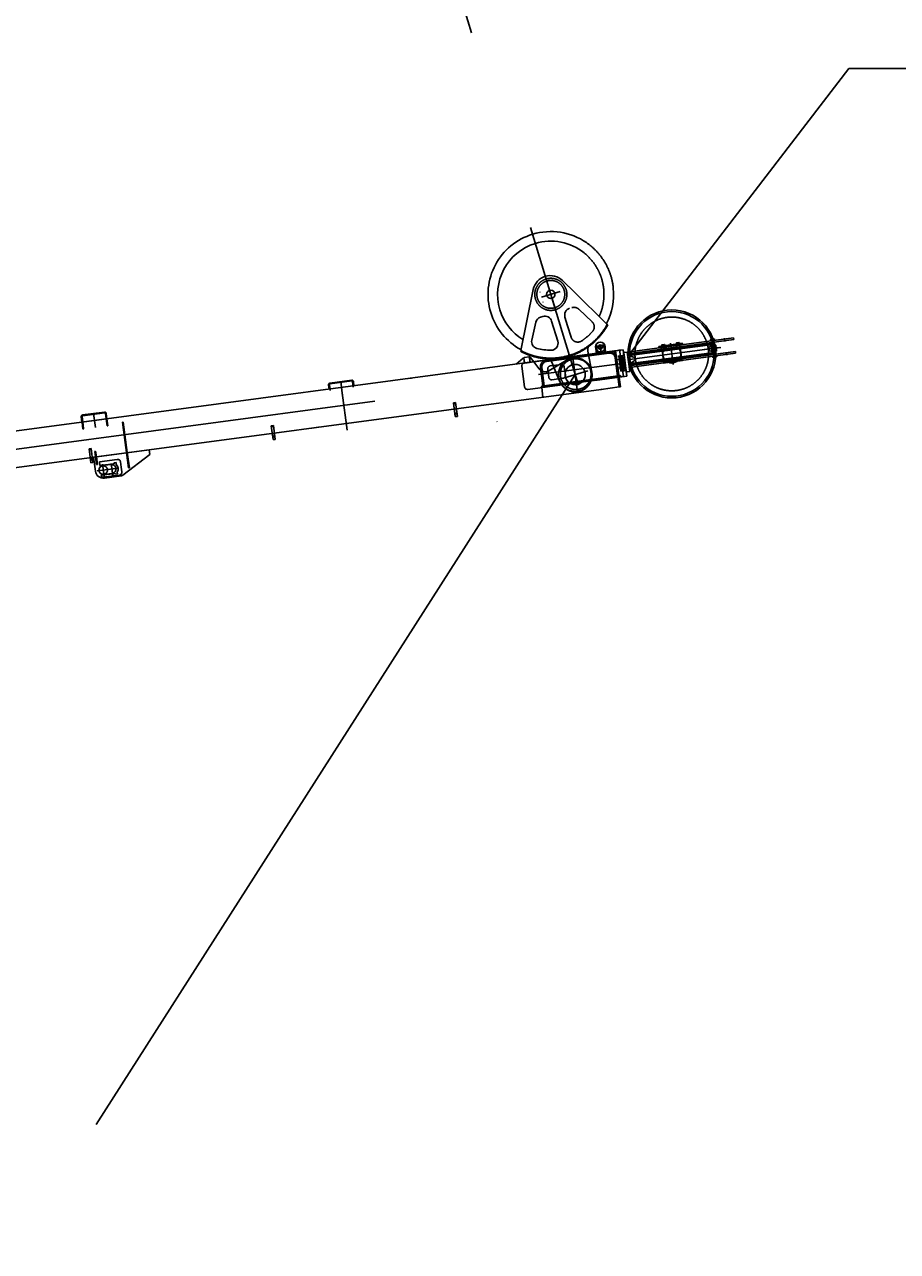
# Model space of a CAD drawing. Extents: x 26250 to 211390, y 12641 to 169243.
# Tile 28 of 132: x 47912 to 54168, y 21428 to 30216. Entities that reach past the tile are written whole.
import ezdxf
from ezdxf.enums import TextEntityAlignment as Align

# ---------------------------------------------------------------- set-up
doc = ezdxf.new("R2010")
doc.units = 0
doc.header["$LTSCALE"] = 212.5
for name, pattern in [('CENTER', [50.5, 30, -9, 2.5, -9]), ('HIDDEN', [12.6, 8.4, -4.2]), ('PHANTOM', [58, 30, -9, 2.5, -5, 2.5, -9])]:
    doc.linetypes.add(name, pattern=pattern)
for name, color, linetype in [('11', 7, 'CONTINUOUS'), ('129', 7, 'CONTINUOUS'), ('6', 14, 'CONTINUOUS'), ('607', 7, 'CONTINUOUS'), ('611', 7, 'CONTINUOUS')]:
    doc.layers.add(name, color=color, linetype=linetype)
doc.styles.get("Standard").update_dxf_attribs({"font": 'txt', "bigfont": 'bigfont'})

# ---------------------------------------------------------------- blocks, each defined once
blk = doc.blocks.new('*G7')
at = {"layer": '129', "color": 7, "linetype": 'CONTINUOUS'}
blk.add_line((52902.1, 27902.8), (52783, 27888.2), dxfattribs=at)
blk = doc.blocks.new('*G6')
at = {"layer": '11', "color": 7, "linetype": 'CONTINUOUS'}
for p, q in [((52231.2, 27870.4), (52993.3, 27972.1)), ((52994.8, 27960.2), (52232.6, 27858.5)), ((52856.5, 27962.9), (52827.8, 27959.1)), ((52828, 27957.1), (52856.8, 27960.7)), ((52857.8, 27957.1), (52828, 27953.4)), ((52828, 27953.4), (52828.4, 27950.1)), ((52828.4, 27950.1), (52858.2, 27954.1)), ((52834.8, 27960), (52834.2, 27965.2)), ((52835.1, 27957.1), (52835, 27958.1)), ((52850, 27959), (52835.1, 27957.2)), ((52835.5, 27954.1), (52835.1, 27957.1)), ((52836.5, 27967.3), (52838.3, 27967.5)), ((52838.3, 27968.2), (52844.1, 27968.9)), ((52839, 27962.3), (52838.3, 27968.2)), ((52839.6, 27957.4), (52839, 27962.3)), ((52845.5, 27958.1), (52839.6, 27957.4)), ((52839.9, 27962.4), (52842.9, 27962.8)), ((52840.5, 27958.4), (52840.1, 27961.4)), ((52844.6, 27958), (52841.6, 27957.6)), ((52844, 27961.9), (52844.4, 27959)), ((52844.1, 27968.9), (52844.9, 27963.1)), ((52844.2, 27968.3), (52846, 27968.5)), ((52844.9, 27963.1), (52845.5, 27958.1)), ((52848, 27967), (52848.6, 27961.9)), ((52848.9, 27959.9), (52849, 27958.9)), ((52849, 27958.9), (52849.4, 27955.9)), ((52858.2, 27954.1), (52857.8, 27957.1)), ((52993.3, 27972.1), (52994.8, 27960.2)), ((52140.3, 27877.7), (46398.5, 27111.5)), ((52011.4, 27912.9), (52005, 27912.1)), ((52005, 27912.1), (52011.4, 27860.5)), ((52009.5, 27860.2), (52140.3, 27877.7)), ((52010.8, 27912.8), (52022.4, 27914.3)), ((52017.7, 27861.3), (52011.4, 27912.9)), ((52011.4, 27860.5), (52076.4, 27869.1)), ((52070, 27868.3), (52017.7, 27861.3)), ((52022.4, 27914.3), (52023.6, 27904.5)), ((52052.2, 27918.4), (52063.7, 27919.8)), ((52053.5, 27908.3), (52052.2, 27918.4)), ((52070, 27920.7), (52063.7, 27920)), ((52063.7, 27920), (52070, 27868.3)), ((52076.4, 27869.1), (52070, 27920.7)), ((52148.2, 27878.7), (52140.3, 27877.7)), ((52174.7, 27619.9), (52140.3, 27877.7)), ((52140.3, 27877.7), (52174.7, 27619.9)), ((52142.8, 27878), (52202.7, 27886)), ((52182.6, 27620.9), (52148.2, 27878.7)), ((52202.7, 27886), (52227.9, 27697.7)), ((52231.1, 27870.4), (52206.2, 27867.4)), ((52206.2, 27867.4), (52224.8, 27728.3)), ((52249.6, 27731.4), (52231.1, 27870.4)), ((52232.6, 27858.5), (52231.2, 27870.4)), ((53006.7, 27873), (52244.3, 27771.3)), ((52245.7, 27759.4), (53008.1, 27861.1)), ((52844.7, 27933.6), (52246.9, 27853.9)), ((52248, 27845.3), (52845.7, 27925.1)), ((52853.4, 27867.8), (52255.7, 27788)), ((52256.7, 27779.5), (52854.5, 27859.3)), ((52458.2, 27884.1), (52451.3, 27883.2)), ((52451.3, 27883.2), (52451.5, 27881.2)), ((52456.8, 27910.6), (52627.2, 27933.4)), ((52458, 27900.7), (52456.8, 27910.6)), ((52628.4, 27923.4), (52458, 27900.7)), ((52632.3, 27907.8), (52458.2, 27884.6)), ((52458.2, 27884.6), (52458.2, 27884.1)), ((52470.6, 27890.3), (52619.2, 27910.1)), ((52470.9, 27887.3), (52470.6, 27890.3)), ((52619.6, 27907.1), (52470.9, 27887.3)), ((52480.8, 27888.6), (52481, 27887.6)), ((52609.8, 27904.8), (52609.7, 27905.8)), ((52619.2, 27910.1), (52619.6, 27907.1)), ((52627.2, 27933.4), (52628.4, 27923.4)), ((52632.6, 27907.8), (52632.3, 27907.8)), ((52632.7, 27907.4), (52632.6, 27907.8)), ((52640.5, 27908.4), (52632.7, 27907.4)), ((52640.7, 27906.4), (52640.5, 27908.4)), ((52817.9, 27882.1), (52815.4, 27902)), ((52819.2, 27905.4), (52842.8, 27919.1)), ((52849, 27872.8), (52822.7, 27879.8)), ((52836.3, 27915.4), (52866.4, 27919)), ((52839.2, 27932.9), (52838.4, 27939.3)), ((52840.9, 27918), (52864.2, 27920.8)), ((52871.4, 27878.7), (52841.7, 27875)), ((52845.8, 27925.1), (52844.7, 27933.6)), ((52870.1, 27876.5), (52846.8, 27873.4)), ((52849.1, 27852), (52848.3, 27858.4)), ((52851.2, 27941.1), (52854.9, 27919.9)), ((52854.5, 27859.3), (52853.5, 27867.8)), ((52860.4, 27875.2), (52863.1, 27853.9)), ((52864.2, 27920.8), (52866.4, 27919.4)), ((52866.4, 27919.4), (52871.4, 27878.7)), ((52871.4, 27878.7), (52870.1, 27876.5)), ((53008.1, 27861.1), (53006.7, 27873)), ((51436, 27783), (51486.1, 27825.6)), ((51486.1, 27825.6), (51491.1, 27826.2)), ((51491.1, 27826.2), (51495.3, 27791.5)), ((51495.3, 27791.5), (51515.4, 27794)), ((51531.8, 27832.5), (51536.6, 27833.1)), ((51536.2, 27796.5), (51531.8, 27832.5)), ((51536.6, 27833.1), (51561.6, 27800.3)), ((52156.8, 27814.3), (52202.4, 27820.4)), ((52164.7, 27754.8), (52156.8, 27814.3)), ((52207.1, 27846), (52209.1, 27846.3)), ((52221.6, 27737), (52207.1, 27846)), ((52208, 27816.1), (52214.1, 27766.4)), ((52244.3, 27771.3), (52245.7, 27759.4)), ((52246.9, 27853.9), (52247.9, 27845.3)), ((52252.4, 27840.3), (52278.7, 27833.3)), ((52255.6, 27788), (52256.7, 27779.5)), ((52282.2, 27807.7), (52258.6, 27794)), ((52460.7, 27806.7), (52460.9, 27804.7)), ((52460.9, 27804.7), (52468.7, 27805.7)), ((52468.7, 27805.7), (52468.8, 27805.3)), ((52468.8, 27805.3), (52643.2, 27828.6)), ((52481.8, 27806), (52630.5, 27825.8)), ((52482.2, 27803), (52481.8, 27806)), ((52630.8, 27822.9), (52482.2, 27803)), ((52488.7, 27791.8), (52488.8, 27790.8)), ((52488.8, 27790.8), (52627.6, 27809.3)), ((52491.6, 27808.3), (52491.7, 27807.3)), ((52620.5, 27824.5), (52620.4, 27825.5)), ((52627.6, 27809.3), (52627.5, 27810.3)), ((52630.5, 27825.8), (52630.8, 27822.9)), ((52643.2, 27829), (52650.1, 27829.9)), ((52643.2, 27828.6), (52643.2, 27829)), ((52650.1, 27829.9), (52649.8, 27832)), ((52843.5, 27834.1), (52842.8, 27839)), ((52849, 27830), (52843.5, 27834.1)), ((52869.9, 27832.6), (52849, 27830)), ((52866.6, 27842), (52873.6, 27842.8)), ((52874.1, 27838.2), (52869.9, 27832.6)), ((52873.6, 27842.8), (52874.1, 27838.2)), ((52210.3, 27760.9), (52164.7, 27754.8)), ((52182, 27701.6), (52172, 27700.4)), ((52173.3, 27690.4), (52183.3, 27691.6)), ((52183.3, 27691.6), (52182, 27701.6)), ((52227.9, 27697.7), (52183.3, 27691.7)), ((52223.6, 27737.3), (52221.6, 27737)), ((52224.8, 27728.3), (52249.6, 27731.4)), ((46432.9, 26853.8), (52043.8, 27602.5)), ((50094.6, 27604.7), (50090.9, 27635.5)), ((50101.5, 27595.5), (50096.5, 27636)), ((50100, 27647.7), (50256.6, 27668.7)), ((50100.9, 27642.2), (50257.1, 27663.1)), ((50263.4, 27658.3), (50268.3, 27617.8)), ((50268.8, 27659.2), (50272.6, 27628.5)), ((52043.8, 27602.5), (52174.7, 27619.9)), ((52174.7, 27619.9), (52182.6, 27620.9)), ((51001.4, 27509.1), (50986.5, 27507.2)), ((50986.5, 27507.2), (50998.7, 27407.7)), ((51014, 27409.5), (51001.4, 27509.1)), ((48328.2, 27419.3), (48484.8, 27440.3)), ((48329.1, 27413.9), (48485.3, 27434.8)), ((48491.6, 27430), (48496.3, 27391.4)), ((48497, 27430.9), (48501.8, 27392.2)), ((50987.4, 27499.9), (51002.3, 27501.7)), ((50996, 27432.3), (51010.9, 27434.2)), ((50996.8, 27425.6), (51011.7, 27427.4)), ((48323.9, 27368.4), (48319.1, 27407.1)), ((48329.4, 27369.2), (48324.7, 27407.7)), ((48613.9, 27366.8), (48619.8, 27367.5)), ((48657.5, 27039.7), (48613.9, 27366.8)), ((48619.8, 27367.5), (48648.6, 27149.5)), ((49695.5, 27344.1), (49680.6, 27342.3)), ((49680.6, 27342.3), (49692.8, 27242.7)), ((49681.5, 27334.9), (49696.4, 27336.8)), ((49708.1, 27244.5), (49695.5, 27344.1)), ((49971.1, 27325.9), (50020, 27332.4)), ((50998.7, 27407.7), (51014, 27409.5)), ((49690.1, 27267.4), (49705, 27269.2)), ((49690.9, 27260.6), (49705.8, 27262.4)), ((49692.8, 27242.7), (49708.1, 27244.5)), ((48389.2, 27179.1), (48374.3, 27177.2)), ((48374.3, 27177.2), (48386.6, 27077.7)), ((48375.3, 27169.9), (48390.1, 27171.7)), ((48401.8, 27079.5), (48389.2, 27179.1)), ((48421.8, 27159.5), (48415.8, 27158.8)), ((48415.8, 27158.8), (48428.5, 27063.8)), ((48427.6, 27120), (48421.8, 27159.5)), ((48806.1, 27170.5), (48426.1, 27119.8)), ((48810.4, 27135.8), (48806.1, 27170.5)), ((48383.8, 27102.4), (48398.7, 27104.2)), ((48384.7, 27095.6), (48399.5, 27097.4)), ((48386.6, 27077.7), (48401.8, 27079.5)), ((48426.1, 27119.8), (48406.2, 27117.3)), ((48406.2, 27117.3), (48419.6, 27017.2)), ((48434.4, 27064.5), (48427.6, 27120)), ((48449.2, 27083.7), (48577.1, 27100.8)), ((48452.2, 27058.9), (48449.2, 27083.7)), ((48553.5, 27070.1), (48452.5, 27056.9)), ((48471.4, 27066.3), (48481.9, 26980.4)), ((48533.1, 27072.9), (48544.8, 26985.3)), ((48567.7, 27079.4), (48552.6, 27077.5)), ((48552.6, 27077.5), (48553.3, 27072.4)), ((48553.3, 27072.4), (48553.5, 27070.1)), ((48569.3, 27065.8), (48567.7, 27079.4)), ((48599.4, 27083.6), (48604.2, 27044.5)), ((48617, 26987.9), (48810.4, 27135.8)), ((48648.6, 27149.5), (48663.4, 27040.5)), ((48428.5, 27063.8), (48434.4, 27064.5)), ((48584.6, 27039.3), (48433.4, 27019.1)), ((48452.5, 27056.9), (48452.2, 27058.9)), ((48461.9, 26987.9), (48562.8, 27001.4)), ((48462.6, 26981.6), (48461.9, 26987.9)), ((48528.2, 27064), (48472.7, 27056.6)), ((48592.1, 26989), (48473.8, 26973)), ((48480.8, 26993.1), (48536.7, 27000.6)), ((48484, 26967.5), (48607.5, 26983.9)), ((48534.7, 27062.9), (48528.2, 27064)), ((48536.7, 27000.6), (48542.3, 27003.4)), ((48562.8, 27001.4), (48563.4, 26996.4)), ((48563.4, 26996.4), (48578.3, 26998.3)), ((48578.3, 26998.3), (48576.9, 27009.7)), ((48604.2, 27044.5), (48609.3, 27011.2)), ((48663.4, 27040.5), (48657.5, 27039.7))]:
    blk.add_line(p, q, dxfattribs=at)
at = {"layer": '11', "color": 7, "linetype": 'HIDDEN'}
for p, q in [((52834.6, 27954), (52828.1, 27953.1)), ((52828.1, 27953.1), (52828.4, 27950.1)), ((52828.4, 27950.1), (52834.9, 27950.9)), ((52834.9, 27950.9), (52834.6, 27954)), ((52835.2, 27956.1), (52850.1, 27957.9)), ((52839.9, 27962.8), (52843.9, 27963.3)), ((52844.2, 27960.8), (52840.2, 27960.3)), ((52851.4, 27956.2), (52857.8, 27957.1)), ((52851.8, 27953.3), (52851.4, 27956.2)), ((52858.2, 27954.1), (52851.8, 27953.3)), ((52857.8, 27957.1), (52858.2, 27954.1)), ((51650.6, 27812.3), (52100.6, 27872.4)), ((52102, 27862.5), (51651.9, 27802.4)), ((51940.1, 27850.9), (52202.7, 27886)), ((52017.4, 27861.3), (52009.5, 27860.2)), ((52202.7, 27886), (52207.6, 27846.3)), ((52607.7, 27920.7), (52478.9, 27903.5)), ((52478.9, 27903.5), (52493.1, 27796.4)), ((52622, 27813.6), (52607.7, 27920.7)), ((52817.9, 27882.1), (52815.4, 27902)), ((52832.4, 27913.1), (52837, 27875.8)), ((52864.1, 27921.1), (52847.8, 27919.1)), ((52847.8, 27919.1), (52853.3, 27874.2)), ((52853.3, 27874.2), (52870.1, 27876.3)), ((52866.4, 27919.4), (52864.1, 27921.1)), ((52871.8, 27878.7), (52866.4, 27919.4)), ((52870.1, 27876.3), (52871.8, 27878.7)), ((51493, 27791.1), (51811.2, 27833.7)), ((51515.4, 27794.1), (51536.2, 27796.6)), ((51561.6, 27800.3), (51598.8, 27751.4)), ((51670.3, 27735.6), (51800, 27814.3)), ((51678.4, 27770.4), (51757.7, 27781.2)), ((52162.1, 27699.1), (52144.7, 27829.8)), ((52154.1, 27831.1), (52172, 27700.3)), ((52162.9, 27840.3), (52194.7, 27844.2)), ((52186.4, 27732.5), (52171.9, 27841.3)), ((52207.6, 27846.3), (52194.6, 27844.7)), ((52194.7, 27844.1), (52209.2, 27735.3)), ((52206.5, 27851), (52208.4, 27851.2)), ((52207.1, 27846), (52206.5, 27851)), ((52208, 27846.3), (52222.6, 27737.3)), ((52208.4, 27851.2), (52224.3, 27732.3)), ((52488.2, 27795.8), (52627, 27814.3)), ((52488.8, 27790.8), (52488.2, 27795.8)), ((52627.6, 27809.3), (52488.8, 27790.8)), ((52493.1, 27796.4), (52622, 27813.6)), ((52627, 27814.3), (52627.6, 27809.3)), ((50684.5, 27683.4), (50664.4, 27680.9)), ((51495.9, 27620.2), (51475.8, 27768.8)), ((51610.8, 27748), (51600.9, 27746.8)), ((51626.8, 27627.7), (51609.4, 27758.4)), ((51623.3, 27653.8), (51610.8, 27748)), ((51613.3, 27738.5), (51618.3, 27735.6)), ((51615.2, 27714.8), (51615.9, 27708.8)), ((52182, 27701.6), (51616.9, 27626.2)), ((51618.2, 27616.3), (52183.3, 27691.7)), ((51618.9, 27759.7), (51636.8, 27628.9)), ((51669.3, 27688.7), (51662, 27748.3)), ((51770.9, 27682.3), (51691.6, 27671.5)), ((51779.9, 27764), (51788.1, 27704.6)), ((52227.4, 27697.6), (51998, 27667)), ((52161.8, 27701), (52162.1, 27699)), ((52172, 27700.3), (52162.1, 27699.1)), ((52162.1, 27699), (52172, 27700.2)), ((52172, 27700.2), (52170.8, 27710.6)), ((52183.3, 27691.7), (52182, 27701.6)), ((52186.4, 27732.5), (52209.2, 27735.3)), ((52186.4, 27732.5), (52209.2, 27735.3)), ((52209.2, 27735.3), (52222.6, 27737.3)), ((52222.3, 27732.1), (52221.7, 27737)), ((52224.3, 27732.3), (52222.3, 27732.1)), ((52222.6, 27737.3), (52227.4, 27697.6)), ((51836.2, 27645.4), (51518.2, 27603)), ((51616.9, 27626.2), (51618.2, 27616.3)), ((51618.3, 27616.3), (51626.8, 27546.8)), ((51623.3, 27653.8), (51624.1, 27647.9)), ((51625.6, 27637.9), (51636.5, 27630.9)), ((51626.8, 27627.7), (51625.6, 27637.9)), ((51636.7, 27628.9), (51626.8, 27627.7)), ((51636.8, 27628.9), (51626.8, 27627.7)), ((51636.5, 27630.9), (51636.7, 27628.9)), ((52043.8, 27602.5), (52051.8, 27603.5)), ((51417.2, 27520.3), (51417.4, 27518.7)), ((48330.5, 27318.9), (48324.4, 27368.5)), ((48329.4, 27369.2), (48335.2, 27321.9)), ((48503.3, 27342), (48497.3, 27391.6)), ((48502.3, 27392.2), (48508.4, 27342.6)), ((48508.4, 27342.6), (48503.3, 27342)), ((51297.8, 27371.6), (51298.7, 27370.5)), ((48335.5, 27319.6), (48330.5, 27318.9)), ((48335.2, 27321.9), (48335.5, 27319.6))]:
    blk.add_line(p, q, dxfattribs=at)
at = {"layer": '11', "color": 7, "linetype": 'CENTER'}
for p, q in [((52844.1, 27969), (52838.2, 27968.3)), ((52845.8, 27962.3), (52838.3, 27961.4)), ((52844.4, 27966.5), (52838.5, 27965.8)), ((52845.3, 27960.4), (52839.3, 27959.7)), ((52840.3, 27959.8), (52842.3, 27960)), ((52842.9, 27955.7), (52841, 27970.6)), ((52841.2, 27968), (52842.8, 27955.1)), ((52842, 27962), (52842.5, 27958)), ((52842.3, 27960), (52844.3, 27960.3)), ((52842.9, 27955.1), (52842.3, 27960)), ((52843.3, 27952.1), (52843, 27955.1)), ((52931.3, 27946), (52928.3, 27970.4)), ((52006.4, 27902.2), (52070.8, 27910.8)), ((52044.8, 27860), (52037.9, 27916.4)), ((52177, 27889.5), (52203.5, 27691.4)), ((52247.9, 27816.1), (52894.1, 27902.4)), ((52540.3, 27934.1), (52560.8, 27780.7)), ((52839.9, 27917.4), (52842.6, 27895.5)), ((52842.6, 27895.5), (52845.3, 27873.6)), ((52844.6, 27940.2), (52845.4, 27933.7)), ((52847.6, 27916.1), (52852.4, 27876.9)), ((52855.7, 27859.4), (52856.5, 27853)), ((52944.8, 27847.6), (52942.1, 27869.3)), ((51594.5, 27709), (52175.2, 27786.5)), ((51875, 27582.9), (51842, 27830.3)), ((52175.7, 27786.3), (52190.6, 27788.2)), ((52197.8, 27733.8), (52183.3, 27842.8)), ((52188.6, 27803.2), (52192.2, 27773.4)), ((52190.6, 27788.2), (52205.5, 27790)), ((52858, 27841.1), (52859.2, 27831.1)), ((44103.5, 26674.2), (52041.8, 27733.4)), ((50178.3, 27658.2), (50191.8, 27557.1)), ((50188.9, 27578.6), (50224.9, 27309.5)), ((50994, 27507.8), (50994.8, 27501.3)), ((48406.5, 27429.9), (48419.7, 27330.8)), ((50997.7, 27505), (50991.1, 27504.2)), ((51007.1, 27430.5), (51000.5, 27429.7)), ((51003.4, 27433.4), (51004.2, 27426.8)), ((48323.9, 27368.4), (48502.3, 27392.2)), ((49691.8, 27340), (49685.2, 27339.2)), ((49688.1, 27342.9), (49688.9, 27336.3)), ((49701.2, 27265.5), (49694.6, 27264.7)), ((49697.5, 27268.4), (49698.3, 27261.8)), ((48385.5, 27175), (48378.9, 27174.2)), ((48381.8, 27177.9), (48382.6, 27171.3)), ((48394.9, 27100.5), (48388.4, 27099.7)), ((48391.2, 27103.4), (48392, 27096.8))]:
    blk.add_line(p, q, dxfattribs=at)
at = {"layer": '11', "color": 7, "linetype": 'CONTINUOUS'}
for points in [[(52834.2, 27965.2), (52834.2, 27965.5), (52834.4, 27965.8), (52834.6, 27966.1), (52834.8, 27966.3), (52835, 27966.6), (52835.3, 27966.8), (52835.6, 27967), (52835.9, 27967.2), (52836.2, 27967.3), (52836.5, 27967.3)], [(52840.1, 27961.4), (52839.9, 27962.4)], [(52841.6, 27957.6), (52841.5, 27957.6), (52841.3, 27957.6), (52841.2, 27957.6), (52841, 27957.7), (52840.9, 27957.8), (52840.7, 27957.9), (52840.6, 27958), (52840.6, 27958.1), (52840.5, 27958.3), (52840.5, 27958.4)], [(52842.9, 27962.8), (52843.1, 27962.8), (52843.2, 27962.8), (52843.4, 27962.8), (52843.5, 27962.7), (52843.7, 27962.6), (52843.8, 27962.5), (52843.9, 27962.4), (52844, 27962.2), (52844, 27962.1), (52844, 27961.9)], [(52844.4, 27959), (52844.6, 27958)], [(52846, 27968.5), (52846.3, 27968.5), (52846.5, 27968.5), (52846.8, 27968.5), (52847.1, 27968.4), (52847.3, 27968.2), (52847.6, 27968), (52847.7, 27967.8), (52847.9, 27967.6), (52848, 27967.3), (52848, 27967)], [(52856.8, 27960.7), (52857.2, 27960.8), (52857.5, 27961), (52857.7, 27961.4), (52857.8, 27961.7), (52857.8, 27962.1), (52857.7, 27962.4), (52857.5, 27962.7), (52857.2, 27962.9), (52856.9, 27963), (52856.5, 27962.9)], [(52023.6, 27904.5), (52025, 27899.9), (52027.6, 27896.1), (52031.4, 27893.2), (52035.8, 27891.7), (52040.5, 27891.5), (52045, 27892.9), (52048.9, 27895.5), (52051.7, 27899.2), (52053.3, 27903.6), (52053.5, 27908.3)], [(52842.8, 27919.1), (52843.4, 27919.5), (52843.9, 27919.9), (52844.4, 27920.4), (52844.8, 27921), (52845.2, 27921.6), (52845.5, 27922.3), (52845.7, 27923), (52845.8, 27923.7), (52845.8, 27924.4), (52845.8, 27925.1)], [(52853.5, 27867.8), (52853.3, 27868.5), (52853.1, 27869.1), (52852.8, 27869.8), (52852.4, 27870.4), (52851.9, 27871), (52851.4, 27871.5), (52850.9, 27871.9), (52850.2, 27872.3), (52849.6, 27872.6), (52849, 27872.8)], [(52202.4, 27820.4), (52203.1, 27820.4), (52203.9, 27820.3), (52204.7, 27820.1), (52205.4, 27819.8), (52206.1, 27819.4), (52206.7, 27818.8), (52207.2, 27818.2), (52207.6, 27817.5), (52207.8, 27816.8), (52208, 27816.1)], [(52247.9, 27845.3), (52248.1, 27844.7), (52248.3, 27844), (52248.6, 27843.3), (52249, 27842.7), (52249.4, 27842.2), (52250, 27841.6), (52250.5, 27841.2), (52251.1, 27840.8), (52251.8, 27840.5), (52252.4, 27840.3)], [(52258.6, 27794), (52258, 27793.7), (52257.5, 27793.2), (52257, 27792.7), (52256.6, 27792.1), (52256.2, 27791.5), (52255.9, 27790.8), (52255.7, 27790.1), (52255.6, 27789.4), (52255.6, 27788.7), (52255.6, 27788)], [(52214.1, 27766.4), (52214.2, 27765.7), (52214.2, 27765), (52214.1, 27764.2), (52213.9, 27763.5), (52213.5, 27762.8), (52213, 27762.2), (52212.4, 27761.7), (52211.7, 27761.3), (52211, 27761.1), (52210.3, 27760.9)], [(50090.9, 27635.5), (50090.7, 27637.1), (50090.8, 27638.7), (50091.2, 27640.4), (50091.9, 27642), (50092.8, 27643.5), (50094, 27644.9), (50095.4, 27646), (50096.9, 27646.8), (50098.4, 27647.4), (50100, 27647.7)], [(50096.5, 27636), (50096.4, 27636.8), (50096.4, 27637.7), (50096.6, 27638.5), (50096.9, 27639.4), (50097.3, 27640.1), (50097.9, 27640.8), (50098.6, 27641.3), (50099.3, 27641.8), (50100.1, 27642.1), (50100.9, 27642.2)], [(50256.6, 27668.7), (50258.2, 27668.8), (50259.9, 27668.6), (50261.5, 27668.2), (50263.2, 27667.5), (50264.7, 27666.5), (50266, 27665.3), (50267.1, 27663.9), (50268, 27662.4), (50268.5, 27660.8), (50268.8, 27659.2)], [(50257.1, 27663.1), (50257.9, 27663.2), (50258.8, 27663.1), (50259.7, 27662.9), (50260.5, 27662.5), (50261.3, 27662), (50261.9, 27661.4), (50262.5, 27660.7), (50262.9, 27659.9), (50263.2, 27659.1), (50263.4, 27658.3)], [(48319.1, 27407.1), (48319, 27408.7), (48319.1, 27410.4), (48319.4, 27412.1), (48320.1, 27413.7), (48321, 27415.2), (48322.2, 27416.5), (48323.6, 27417.6), (48325.1, 27418.5), (48326.6, 27419), (48328.2, 27419.3)], [(48484.8, 27440.3), (48486.4, 27440.4), (48488, 27440.3), (48489.7, 27439.9), (48491.4, 27439.2), (48492.9, 27438.2), (48494.2, 27437), (48495.3, 27435.6), (48496.1, 27434), (48496.7, 27432.5), (48497, 27430.9)], [(48485.3, 27434.8), (48486.1, 27434.8), (48487, 27434.7), (48487.8, 27434.5), (48488.7, 27434.2), (48489.4, 27433.7), (48490.1, 27433), (48490.7, 27432.3), (48491.1, 27431.6), (48491.4, 27430.8), (48491.6, 27430)], [(48324.7, 27407.7), (48324.6, 27408.5), (48324.6, 27409.3), (48324.8, 27410.2), (48325.1, 27411), (48325.5, 27411.8), (48326.1, 27412.4), (48326.8, 27413), (48327.5, 27413.4), (48328.3, 27413.7), (48329.1, 27413.9)], [(48577.1, 27100.8), (48580, 27101), (48583.1, 27100.7), (48586.1, 27099.9), (48589.1, 27098.7), (48591.9, 27096.9), (48594.3, 27094.7), (48596.3, 27092.1), (48597.8, 27089.3), (48598.8, 27086.5), (48599.4, 27083.6)], [(48473.8, 26973), (48472.3, 26972.9), (48470.8, 26973), (48469.3, 26973.4), (48467.8, 26974), (48466.4, 26974.9), (48465.2, 26976.1), (48464.2, 26977.3), (48463.4, 26978.7), (48462.9, 26980.1), (48462.6, 26981.6)], [(48609.3, 27011.2), (48609.4, 27008.3), (48609.2, 27005.3), (48608.4, 27002.2), (48607.1, 26999.3), (48605.3, 26996.5), (48603.1, 26994.1), (48600.5, 26992.1), (48597.8, 26990.6), (48594.9, 26989.5), (48592.1, 26989)]]:
    blk.add_lwpolyline(points, dxfattribs=at)
at = {"layer": '11', "color": 7, "linetype": 'HIDDEN'}
for points in [[(52100.6, 27872.4), (52107.6, 27872.8), (52114.9, 27872.1), (52122.2, 27870.3), (52129.4, 27867.2), (52136, 27862.9), (52141.8, 27857.6), (52146.6, 27851.4), (52150.2, 27844.8), (52152.7, 27837.9), (52154.1, 27831.1)], [(51475.8, 27768.8), (51475.7, 27771.7), (51475.9, 27774.8), (51476.7, 27777.8), (51478, 27780.8), (51479.8, 27783.6), (51482, 27786), (51484.6, 27788), (51487.3, 27789.5), (51490.2, 27790.5), (51493, 27791.1)], [(51651.9, 27802.4), (51646.5, 27801.3), (51641.1, 27799.3), (51635.8, 27796.3), (51630.9, 27792.5), (51626.7, 27787.8), (51623.2, 27782.5), (51620.7, 27776.8), (51619.2, 27771), (51618.6, 27765.2), (51618.9, 27759.7)], [(51662, 27748.3), (51661.7, 27751.1), (51661.9, 27754.2), (51662.5, 27757.2), (51663.7, 27760.2), (51665.4, 27762.9), (51667.5, 27765.3), (51670, 27767.3), (51672.7, 27768.8), (51675.6, 27769.9), (51678.4, 27770.4)], [(51757.7, 27781.2), (51760.6, 27781.4), (51763.6, 27781.1), (51766.7, 27780.3), (51769.7, 27779), (51772.4, 27777.3), (51774.8, 27775), (51776.8, 27772.5), (51778.3, 27769.7), (51779.4, 27766.8), (51779.9, 27764)], [(51691.6, 27671.5), (51688.7, 27671.3), (51685.7, 27671.6), (51682.6, 27672.4), (51679.6, 27673.7), (51676.9, 27675.4), (51674.5, 27677.7), (51672.5, 27680.2), (51670.9, 27683), (51669.9, 27685.9), (51669.3, 27688.7)], [(51788.1, 27704.6), (51788.3, 27701.7), (51788, 27698.6), (51787.2, 27695.6), (51785.9, 27692.6), (51784.1, 27689.8), (51781.9, 27687.4), (51779.4, 27685.4), (51776.6, 27683.9), (51773.7, 27682.9), (51770.9, 27682.3)], [(51518.2, 27603), (51515.3, 27602.8), (51512.2, 27603.1), (51509.2, 27603.8), (51506.2, 27605.1), (51503.4, 27606.9), (51501, 27609.1), (51499, 27611.7), (51497.5, 27614.4), (51496.5, 27617.3), (51495.9, 27620.2)]]:
    blk.add_lwpolyline(points, dxfattribs=at)
at = {"layer": '11', "color": 7, "linetype": 'CONTINUOUS'}
for centre, radius in [((52550.7, 27856.5), 315), ((52550.7, 27856.5), 303.4), ((52842.3, 27960), 2), ((52038.6, 27906.5), 35), ((52038.6, 27906.5), 15), ((52550.7, 27856.5), 65), ((51858.2, 27708.7), 120), ((51858.2, 27708.7), 72.5), ((52190.5, 27788.5), 14), ((52190.6, 27788.3), 11.5)]:
    blk.add_circle(centre, radius, dxfattribs=at)
at = {"layer": '11', "color": 7, "linetype": 'PHANTOM'}
blk.add_circle((52550.7, 27856.5), 264, dxfattribs=at)
at = {"layer": '11', "color": 7, "linetype": 'HIDDEN'}
for centre, radius in [((52842.3, 27960), 1.85), ((51862.2, 27711.7), 110), ((52190.5, 27788.5), 11.5)]:
    blk.add_circle(centre, radius, dxfattribs=at)
at = {"layer": '11', "color": 7, "linetype": 'CENTER'}
blk.add_circle((48476.5, 27024.8), 30, dxfattribs=at)
at = {"layer": '11', "color": 7, "linetype": 'CONTINUOUS'}
for centre, radius, start, end in [((52827.9, 27958.1), 0.999, 97, -83.52484), ((52826.3, 27893.3), 14, 120.0985, -104.90051), ((52190.5, 27788.5), 11.5, -142.81502, 158.01483), ((52275.1, 27819.8), 14, -59.89905, 75.10181), ((48476.9, 27024.9), 57.9, -172.40025, -83), ((48476.9, 27024.9), 32, 97.59317, -83.00241), ((48538.4, 27033.1), 30, -82.40192, 96.99774), ((48538.4, 27033.1), 45.1, -31.2475, 46.53845), ((48604.9, 27003.8), 20, -82.38205, -52.59106)]:
    blk.add_arc(centre, radius, start, end, dxfattribs=at)
at = {"layer": '11', "color": 7, "linetype": 'HIDDEN'}
for centre, radius, start, end in [((52107, 27824.8), 38, 7.60047, 97.59821), ((51657, 27764.7), 48, 97.59873, -172.39952), ((51638.6, 27781.7), 50, -142.71306, -120.3139), ((51644.3, 27778.3), 50, -121.30835, -58.73361)]:
    blk.add_arc(centre, radius, start, end, dxfattribs=at)
at = {"layer": '607', "color": 7, "linetype": 'CENTER'}
for p, q in [((52488.4, 27922.8), (52489.3, 27915)), ((52593.5, 27936.8), (52594.5, 27929))]:
    blk.add_line(p, q, dxfattribs=at)
at = {"layer": '611', "color": 7, "linetype": 'CONTINUOUS'}
for p, q in [((52478.1, 27920.3), (52478.9, 27914)), ((52478.9, 27914), (52499.7, 27916.7)), ((52480, 27913.9), (52479.9, 27914.1)), ((52498.8, 27916.2), (52480, 27913.9)), ((52496.5, 27923.9), (52480.2, 27921.9)), ((52482.6, 27920.9), (52483.3, 27914.6)), ((52494.5, 27922.5), (52495.2, 27916.1)), ((52498.8, 27916.6), (52498.8, 27916.2)), ((52499.7, 27916.7), (52498.9, 27923.1)), ((52583.3, 27934.3), (52584.1, 27928)), ((52584.1, 27928), (52604.8, 27930.8)), ((52603.9, 27930.3), (52585.1, 27927.9)), ((52585.1, 27927.9), (52585.1, 27928.1)), ((52601.6, 27937.9), (52585.3, 27935.9)), ((52587.7, 27934.9), (52588.5, 27928.6)), ((52599.6, 27936.5), (52600.4, 27930.2)), ((52603.9, 27930.6), (52603.9, 27930.3)), ((52604.8, 27930.8), (52604.1, 27937.1)), ((51495, 27795.5), (51491, 27827.3)), ((51494.4, 27831.7), (51526.2, 27835.6)), ((51513.6, 27794), (51499.5, 27792.3)), ((51530.6, 27832.3), (51534.5, 27800.6))]:
    blk.add_line(p, q, dxfattribs=at)
at = {"layer": '611', "color": 7, "linetype": 'HIDDEN'}
blk.add_line((51531.7, 27796.1), (51513.6, 27793.9), dxfattribs=at)
at = {"layer": '611', "color": 7, "linetype": 'CONTINUOUS'}
for points in [[(52485.3, 27922.4), (52485, 27922.3), (52484.8, 27922.1), (52484.5, 27921.9), (52484.2, 27921.8), (52483.9, 27921.6), (52483.6, 27921.5), (52483.4, 27921.3), (52483.1, 27921.2), (52482.8, 27921), (52482.6, 27920.9)], [(52488.4, 27922.8), (52488, 27922.8), (52487.7, 27922.7), (52487.4, 27922.7), (52487.1, 27922.6), (52486.8, 27922.6), (52486.5, 27922.6), (52486.2, 27922.5), (52485.9, 27922.5), (52485.6, 27922.4), (52485.3, 27922.4)], [(52491.5, 27922.7), (52491.1, 27922.7), (52490.8, 27922.8), (52490.5, 27922.8), (52490.2, 27922.8), (52489.9, 27922.9), (52489.6, 27922.9), (52489.3, 27922.9), (52489, 27922.9), (52488.7, 27922.8), (52488.4, 27922.8)], [(52494.5, 27922.5), (52494.2, 27922.5), (52493.9, 27922.6), (52493.6, 27922.6), (52493.3, 27922.7), (52493, 27922.7), (52492.7, 27922.7), (52492.4, 27922.7), (52492.1, 27922.7), (52491.8, 27922.7), (52491.5, 27922.7)], [(52498.9, 27923.1), (52498.5, 27923.4), (52498.1, 27923.7), (52497.6, 27923.9), (52497.1, 27923.9), (52496.5, 27923.9), (52496, 27923.8), (52495.5, 27923.6), (52495.1, 27923.3), (52494.7, 27922.9), (52494.5, 27922.5)], [(52590.5, 27936.4), (52590.2, 27936.3), (52589.9, 27936.1), (52589.6, 27936), (52589.3, 27935.8), (52589.1, 27935.7), (52588.8, 27935.5), (52588.5, 27935.4), (52588.2, 27935.2), (52588, 27935.1), (52587.7, 27934.9)], [(52593.5, 27936.8), (52593.2, 27936.8), (52592.9, 27936.8), (52592.6, 27936.7), (52592.3, 27936.7), (52592, 27936.6), (52591.7, 27936.6), (52591.4, 27936.6), (52591.1, 27936.5), (52590.8, 27936.5), (52590.5, 27936.4)], [(52596.6, 27936.7), (52596.3, 27936.7), (52596, 27936.8), (52595.7, 27936.8), (52595.3, 27936.9), (52595, 27936.9), (52594.7, 27936.9), (52594.4, 27936.9), (52594.1, 27936.9), (52593.8, 27936.9), (52593.5, 27936.8)], [(52599.6, 27936.5), (52599.3, 27936.6), (52599, 27936.6), (52598.7, 27936.7), (52598.4, 27936.7), (52598.1, 27936.7), (52597.8, 27936.7), (52597.5, 27936.7), (52597.2, 27936.7), (52596.9, 27936.7), (52596.6, 27936.7)], [(52604.1, 27937.1), (52603.7, 27937.4), (52603.2, 27937.7), (52602.7, 27937.9), (52602.2, 27938), (52601.7, 27937.9), (52601.1, 27937.8), (52600.7, 27937.6), (52600.2, 27937.3), (52599.9, 27936.9), (52599.6, 27936.5)], [(51499.5, 27792.3), (51498.9, 27792.2), (51498.3, 27792.3), (51497.7, 27792.4), (51497.1, 27792.6), (51496.5, 27792.9), (51496.1, 27793.3), (51495.7, 27793.8), (51495.4, 27794.4), (51495.2, 27794.9), (51495, 27795.5)], [(51499, 27796.2), (51499, 27796)], [(51526.2, 27835.6), (51526.8, 27835.7), (51527.4, 27835.6), (51528, 27835.5), (51528.6, 27835.3), (51529.1, 27834.9), (51529.6, 27834.5), (51530, 27834), (51530.3, 27833.5), (51530.5, 27832.9), (51530.6, 27832.3)], [(51534.5, 27800.6), (51534.6, 27800.1), (51534.6, 27799.5), (51534.5, 27799), (51534.3, 27798.5), (51534.1, 27798), (51533.8, 27797.6), (51533.4, 27797.1), (51533, 27796.8), (51532.6, 27796.5), (51532.1, 27796.3)]]:
    blk.add_lwpolyline(points, dxfattribs=at)
at = {"layer": '611', "color": 7, "linetype": 'HIDDEN'}
blk.add_lwpolyline([(51532.1, 27796.3), (51531.7, 27796.1)], dxfattribs=at)
at = {"layer": '611', "color": 7, "linetype": 'CONTINUOUS'}
for centre, radius, start, end in [((52480.6, 27919), 2.74, 43.47573, 151.7374), ((52585.7, 27933), 2.74, 43.51365, 151.7374), ((51494.9, 27827.8), 3.98, 97, -172.6485)]:
    blk.add_arc(centre, radius, start, end, dxfattribs=at)
at = {"layer": '129', "color": 7, "linetype": 'CONTINUOUS'}
blk.add_blockref('*G7', (0, 0), dxfattribs=at)
at = {"layer": '6', "color": 14, "linetype": 'CONTINUOUS', "oblique": 15, "width": 0.675}
for s, height, p in [('SHB A17', 0.5, (52843.3, 27952.6)), ('34051099', 0.5, (52844, 27952.3)), ('M12x20', 0.5, (52489.7, 27912.8)), ('30746499', 0.5, (52490.4, 27912.2)), ('M12x20', 0.5, (52594.8, 27926.8)), ('30746499', 0.5, (52595.6, 27926.2)), ('10080812', 0.2, (52858.1, 27841.1)), ('SG-BOLZEN 15X128', 0.2, (52858.4, 27841.2))]:
    blk.add_text(s, height=height, rotation=97.6, dxfattribs=at).set_placement(p, align=Align.BOTTOM_LEFT)
blk = doc.blocks.new('*G8')
at = {"layer": '11', "color": 7, "linetype": 'CENTER'}
for p, q in [((51538.4, 28761.8), (51683.7, 28283.3)), ((51750.7, 28303.7), (51616.7, 28263)), ((51674.1, 28280.4), (51683.7, 28283.3)), ((51686.6, 28273.8), (51680.8, 28292.9)), ((51683.7, 28283.3), (51693.3, 28286.2)), ((51683.7, 28283.3), (51781.8, 27960.3)), ((51683.7, 28283.3), (51712.8, 28187.6)), ((51683.7, 28283.3), (51781.8, 27960.3)), ((51683.7, 28283.3), (51718.6, 28168.5)), ((51781.8, 27960.3), (51881.5, 27632))]:
    blk.add_line(p, q, dxfattribs=at)
at = {"layer": '11', "color": 7, "linetype": 'CONTINUOUS'}
for p, q in [((51468.5, 27880.2), (51558.4, 28318)), ((51607.8, 28299.1), (51605.9, 28299.6)), ((51768.6, 28381.9), (51857.6, 28294.1)), ((51629.5, 28228), (51627.7, 28226.9)), ((51610.7, 28120), (51627.3, 28125.1)), ((51785.3, 28120.8), (51804.2, 28058.7)), ((51547.2, 27955.6), (51576.5, 28083.3)), ((51689.7, 28091.8), (51733.4, 27947.9)), ((52075.5, 28079.3), (52086.9, 28068.1)), ((52086.8, 28068), (52091.2, 28065.7)), ((51725.6, 27713), (51689.9, 27797.4))]:
    blk.add_line(p, q, dxfattribs=at)
at = {"layer": '11', "color": 7, "linetype": 'HIDDEN'}
for p, q in [((51737.5, 28351.9), (51736.2, 28351.5)), ((51857.6, 28294.1), (52075.5, 28079.3)), ((51979.3, 28086.8), (51884.1, 28176.8)), ((51804.2, 28058.7), (51829, 27976.9)), ((52086.8, 28068), (52091.2, 28065.7)), ((51948.8, 27876), (51977.4, 27727)), ((51749, 27657.6), (51725.6, 27713))]:
    blk.add_line(p, q, dxfattribs=at)
at = {"layer": '11', "color": 7, "linetype": 'PHANTOM'}
blk.add_line((51948.6, 27736.3), (51781.2, 27685.5), dxfattribs=at)
at = {"layer": '11', "color": 7, "linetype": 'CONTINUOUS'}
blk.add_lwpolyline([(52086.9, 28068.1), (52086.1, 28066.6), (52085.4, 28065.3), (52084.8, 28064.2), (52084.3, 28063.2), (52083.8, 28062.4), (52083.4, 28061.6), (52083, 28061), (52082.7, 28060.4), (52082.4, 28059.8), (52082.1, 28059.3)], dxfattribs=at)
at = {"layer": '11', "color": 7, "linetype": 'HIDDEN'}
for radius in [115, 100]:
    blk.add_circle((51683.7, 28283.3), radius, dxfattribs=at)
at = {"layer": '11', "color": 7, "linetype": 'CONTINUOUS'}
for centre, radius in [((51683.7, 28283.3), 30), ((51858.1, 27709.2), 72.5)]:
    blk.add_circle(centre, radius, dxfattribs=at)
for centre, radius, start, end in [((51683.7, 28283.3), 450, 106.89514, -163.10453), ((51683.7, 28283.3), 381, 106.89584, -163.10462), ((51683.7, 28283.3), 450, 55.38558, 106.89297), ((51683.7, 28283.3), 381, 51.16622, 106.89242), ((51680.8, 28292.9), 125, 45.4067, 168.40258), ((51683.7, 28283.3), 450, -27.66144, 5.50929), ((51683.7, 28283.3), 450, -163.10599, -118.55253), ((51683.7, 28283.3), 381, -163.10712, -121.6789), ((51641.8, 28077.3), 50, 16.8957, 106.9098), ((51833.1, 28135.4), 50, 106.87811, -163.10325), ((51625.2, 28072.2), 50, 106.89019, 167.12899), ((51683.9, 28283.2), 461.8, -35.17168, -28.10094), ((51596, 27944.5), 50.1, 167.19512, -104.50431), ((51685.6, 27933.3), 50, -89.69182, 16.93462), ((51683.7, 28283.4), 457.1, -118.09333, -94.50928), ((51683.7, 28283.1), 399.8, -104.5131, -89.69398), ((51683.7, 28283.5), 462.2, -98.74318, -91.92932), ((51643.9, 27777.9), 50, 22.9335, 85.49354)]:
    blk.add_arc(centre, radius, start, end, dxfattribs=at)
at = {"layer": '11', "color": 7, "linetype": 'HIDDEN'}
for centre, radius, start, end in [((51683.7, 28283.3), 450, 16.89183, 55.38348), ((51683.7, 28283.3), 381, 16.89264, 51.16544), ((51683.8, 28283.4), 380.9, -24.54515, 16.8963), ((51683.7, 28283.3), 450.1, 5.50737, 16.89234), ((51849.7, 28140.3), 50.1, 46.72274, 106.82453), ((51945, 28050.5), 50, -41.69575, 46.65978), ((51683.9, 28283.2), 461.8, -35.17168, -28.10094), ((51683.3, 28283.6), 457.5, -33.59344, -28.10774), ((51683.8, 28282.9), 461.6, -81.57876, -35.14057), ((51683.7, 28283.3), 457, -81.33567, -33.59604), ((51876.8, 27991.4), 50, -163.14194, -56.52839), ((51683.7, 28283.3), 400, -56.51443, -41.69982), ((51683.7, 28283.3), 462, -118.10599, -81.58024), ((51683.7, 28283.3), 457, -118.10685, -81.33631), ((51997.9, 27885.4), 50, 128.29165, -169.13361), ((51859.5, 27704.4), 120, -157.02689, 10.81323)]:
    blk.add_arc(centre, radius, start, end, dxfattribs=at)

msp = doc.modelspace()

# ---------------------------------------------------------------- linework, layer by layer
at = {"layer": '11', "color": 7, "linetype": 'PHANTOM'}
for p, q in [((37341.4, 75498.1), (51625.9, 28473.7)), ((51858.2, 27708.9), (45114.3, 17157.6))]:
    msp.add_line(p, q, dxfattribs=at)
at = {"layer": '11', "color": 7, "linetype": 'CONTINUOUS'}
msp.add_lwpolyline([(52247.3, 27853.9), (53820, 29900), (71354.3, 29900)], dxfattribs=at)

# ---------------------------------------------------------------- block references
for name in ['*G8', '*G6']:
    msp.add_blockref(name, (0, 0), dxfattribs=at)

doc.saveas('drawing.dxf')
